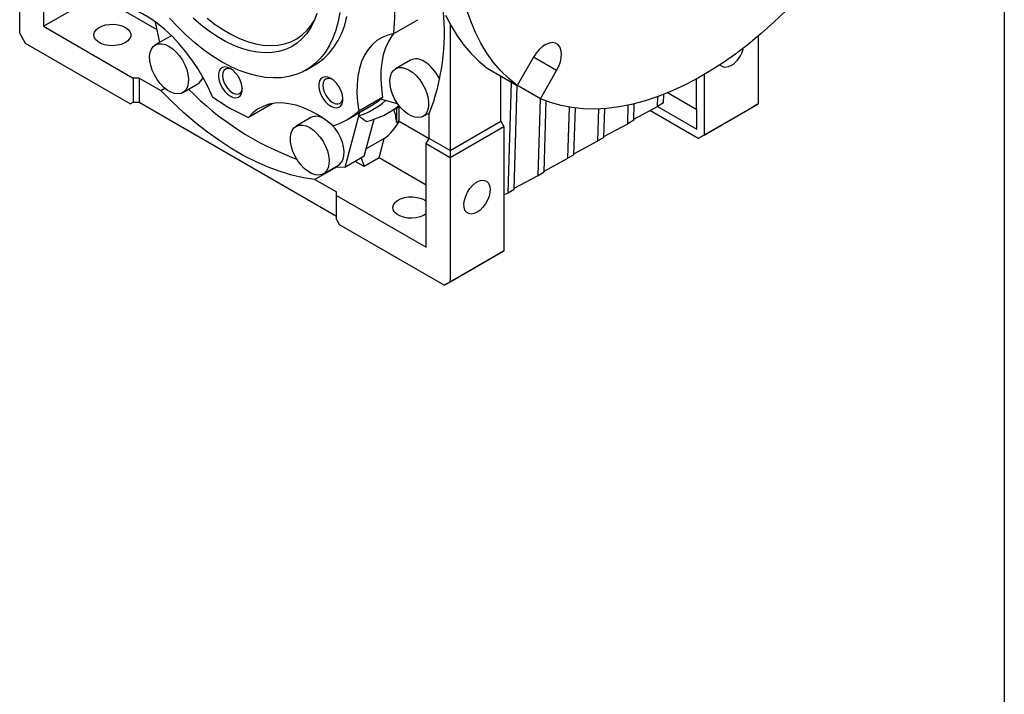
# Model space of a CAD drawing. Header units: inches. Extents: x 1 to 43, y 1 to 33.
# Tile 5 of 7: x 33.8 to 43, y 18.1 to 24.4. Entities that reach past the tile are written whole.
import ezdxf

# ---------------------------------------------------------------- set-up
doc = ezdxf.new("R2010")
doc.units = ezdxf.units.IN
doc.header["$LTSCALE"] = 4
doc.header["$MEASUREMENT"] = 0
doc.layers.add('TEXT', color=140, linetype='Continuous', lineweight=25)

msp = doc.modelspace()

# ---------------------------------------------------------------- linework, layer by layer
for p, q in [((33.8301, 24.2404), (33.8301, 25.3977)), ((34.0528, 25.2691), (34.0528, 24.3047)), ((34.0528, 24.3047), (34.5539, 24.594)), ((35.1098, 24.2731), (34.5539, 24.594)), ((34.0528, 24.3047), (34.8879, 23.8226)), ((35.134, 24.1546), (35.0951, 24.3447)), ((37.3147, 24.2379), (37.5374, 24.3665)), ((37.8389, 24.3232), (37.8389, 23.1478)), ((33.8857, 24.144), (33.8301, 24.2404)), ((35.2323, 24.2113), (35.0931, 24.131)), ((40.7063, 24.2118), (40.7063, 23.5815)), ((34.8601, 23.5815), (33.8857, 24.144)), ((36.4965, 23.8974), (36.58, 23.9456)), ((37.4692, 23.99), (37.33, 23.9096)), ((38.6145, 24.0181), (38.4626, 23.755)), ((38.831, 23.893), (38.6145, 24.018)), ((38.1842, 23.9157), (38.4626, 23.755)), ((38.6791, 23.6299), (38.831, 23.893)), ((40.2052, 23.855), (40.2052, 23.2922)), ((34.8879, 23.8226), (34.8879, 23.5975)), ((34.9436, 23.8226), (34.8879, 23.8226)), ((34.9436, 23.8226), (35.1444, 23.7067)), ((34.9436, 23.8226), (34.9436, 23.5975)), ((35.349, 23.6877), (35.4882, 23.7681)), ((38.3121, 23.421), (38.3121, 23.8418)), ((38.3791, 22.7553), (38.4108, 23.7848)), ((38.4007, 23.7906), (38.4007, 23.7907)), ((38.6791, 23.6299), (38.4007, 23.7906)), ((38.4347, 22.7874), (38.4645, 23.7538)), ((40.1342, 23.5282), (40.1342, 23.8148)), ((35.1444, 23.7067), (35.1816, 23.7282)), ((39.8267, 23.5909), (39.8291, 23.6711)), ((40.1356, 23.5274), (39.8631, 23.6847)), ((34.8601, 23.5815), (34.8879, 23.5975)), ((34.8601, 23.5815), (34.888, 23.5975)), ((34.8879, 23.5975), (34.9436, 23.5975)), ((34.9436, 23.5975), (36.781, 22.5369)), ((36.1825, 23.5841), (35.9598, 23.4555)), ((37.2098, 23.6422), (36.9871, 23.5137)), ((37.3501, 23.5825), (37.1897, 23.6255)), ((38.6575, 22.916), (38.6794, 23.6298)), ((38.7131, 22.9481), (38.7334, 23.6081)), ((39.4926, 23.3981), (39.4979, 23.5704)), ((39.5483, 23.4302), (39.553, 23.5829)), ((39.771, 23.5588), (39.7738, 23.6501)), ((39.8267, 23.5909), (39.771, 23.5588)), ((40.2052, 23.2922), (40.7063, 23.5815)), ((40.7063, 23.5815), (40.6506, 23.5493)), ((36.9949, 23.5032), (36.8575, 22.9905)), ((36.8753, 23.4342), (37.1008, 23.5644)), ((36.9885, 23.4705), (36.9977, 23.5048)), ((37.2671, 23.5013), (37.3675, 23.5592)), ((37.3387, 23.5426), (37.3387, 23.41)), ((37.3652, 23.4253), (37.3652, 23.5579)), ((37.5859, 23.4663), (37.6485, 23.5024)), ((37.644, 23.2603), (37.644, 23.4921)), ((38.9358, 23.0767), (38.9504, 23.551)), ((38.9915, 23.1088), (39.0049, 23.5433)), ((39.2142, 23.2374), (39.2234, 23.5352)), ((39.2699, 23.2695), (39.2782, 23.5384)), ((39.5486, 23.4392), (39.771, 23.5588)), ((40.1495, 23.2601), (39.699, 23.5201)), ((39.7711, 23.5589), (40.1356, 23.3485)), ((39.7711, 23.5589), (40.1356, 23.3485)), ((40.1356, 23.3485), (40.1356, 23.5274)), ((40.6506, 23.5493), (40.1495, 23.2601)), ((36.5427, 23.4549), (36.4035, 23.3745)), ((37.0385, 23.095), (37.1308, 23.4393)), ((37.3387, 23.41), (37.3652, 23.4253)), ((37.6425, 23.2577), (37.3651, 23.4179)), ((37.8389, 23.1478), (38.3121, 23.421)), ((38.3121, 23.421), (38.34, 23.3727)), ((39.2702, 23.2785), (39.4926, 23.3981)), ((39.5483, 23.4302), (39.4926, 23.3981)), ((37.8389, 23.0835), (38.34, 23.3727)), ((38.34, 23.3727), (38.34, 22.2154)), ((40.2052, 23.2922), (40.1495, 23.2601)), ((37.2254, 23.2608), (37.0569, 23.1635)), ((37.1777, 23.0793), (37.2254, 23.2608)), ((37.6162, 23.212), (37.644, 23.2603)), ((37.6162, 23.212), (37.8389, 23.0835)), ((37.6162, 22.2476), (37.6162, 23.212)), ((37.8389, 23.1478), (37.644, 23.2603)), ((38.9918, 23.1177), (39.2142, 23.2374)), ((39.2699, 23.2695), (39.2142, 23.2374)), ((37.8389, 23.1478), (37.8389, 23.0835)), ((38.9915, 23.1088), (38.9358, 23.0767)), ((37.0385, 23.095), (36.8575, 22.9905)), ((37.0385, 22.9989), (36.9553, 23.047)), ((37.0118, 23.0796), (37.0385, 22.9989)), ((37.1777, 23.0793), (37.0385, 22.9989)), ((37.6162, 22.8262), (37.1777, 23.0793)), ((37.8389, 23.0835), (37.8389, 21.9262)), ((38.7134, 22.957), (38.9358, 23.0767)), ((36.7804, 22.9933), (36.5802, 22.8778)), ((36.6594, 22.9313), (36.7985, 23.0116)), ((36.8575, 22.9905), (36.7684, 22.9942)), ((38.6575, 22.916), (38.7131, 22.9481)), ((36.5802, 22.8778), (36.781, 22.7619)), ((38.435, 22.7963), (38.6575, 22.916)), ((36.781, 22.7297), (36.781, 22.7619)), ((38.34, 22.7342), (38.3791, 22.7553)), ((38.3791, 22.7553), (38.4347, 22.7874)), ((36.781, 22.5047), (36.781, 22.7297)), ((36.781, 22.7297), (37.6162, 22.2476)), ((37.5992, 22.6878), (37.6162, 22.6764)), ((36.781, 22.5047), (36.8088, 22.4565)), ((37.7832, 21.894), (36.8088, 22.4565)), ((37.8389, 21.9262), (38.34, 22.2154)), ((38.34, 22.2154), (38.2843, 22.1833)), ((37.7832, 21.894), (38.2843, 22.1833)), ((37.8389, 21.9262), (37.7832, 21.894))]:
    msp.add_line(p, q)
at = {"flags": 128}
for points in [[(35.6256, 23.6484), (35.585, 23.7377), (35.5392, 23.8254), (35.4887, 23.9106), (35.4339, 23.9926), (35.3753, 24.0707), (35.3134, 24.1442), (35.2487, 24.2125), (35.1817, 24.275), (35.1132, 24.3312), (35.0436, 24.3805), (34.9736, 24.4225), (34.9037, 24.4569), (34.8346, 24.4834)], [(36.8103, 24.434), (36.7948, 24.3484), (36.7733, 24.268), (36.7458, 24.1931), (36.7125, 24.1242), (36.6736, 24.0616), (36.6293, 24.0058), (36.5798, 23.9569), (36.5255, 23.9154), (36.4666, 23.8814), (36.4035, 23.8551), (36.3365, 23.8367), (36.266, 23.8262), (36.1923, 23.8238), (36.116, 23.8294), (36.0374, 23.843), (35.957, 23.8646), (35.8752, 23.8939), (35.7924, 23.9309), (35.7092, 23.9754), (35.626, 24.027), (35.5432, 24.0856), (35.4614, 24.1507), (35.381, 24.222), (35.3024, 24.2991), (35.226, 24.3816)], [(36.5985, 24.4235), (36.5726, 24.3558), (36.541, 24.2941), (36.5039, 24.2389), (36.4614, 24.1905), (36.414, 24.1491), (36.3619, 24.1152), (36.3054, 24.089), (36.245, 24.0705), (36.181, 24.0599), (36.1138, 24.0574), (36.044, 24.0628), (35.9719, 24.0763), (35.8981, 24.0976), (35.8231, 24.1267), (35.7472, 24.1633), (35.6711, 24.2072), (35.5953, 24.2581), (35.5203, 24.3157), (35.4464, 24.3796)], [(36.58, 23.9456), (36.609, 23.9636), (36.6633, 24.0051), (36.7128, 24.054), (36.7571, 24.1098), (36.796, 24.1724), (36.8293, 24.2413), (36.8568, 24.3162), (36.8783, 24.3966)], [(37.7968, 24.4072), (37.8473, 24.3078), (37.9037, 24.215), (37.9657, 24.1292), (38.0333, 24.0506), (38.1062, 23.9793), (38.1842, 23.9157)], [(38.4626, 23.755), (38.3846, 23.8186), (38.3117, 23.8899), (38.2441, 23.9685), (38.182, 24.0543), (38.1257, 24.1471), (38.0752, 24.2465), (38.0307, 24.3523), (37.9923, 24.4641)], [(40.9702, 24.4538), (40.8541, 24.3425), (40.7362, 24.2373), (40.6167, 24.1384), (40.496, 24.0463), (40.3744, 23.9611), (40.2524, 23.8831), (40.1301, 23.8126), (40.008, 23.7496), (39.8865, 23.6944), (39.7658, 23.6472), (39.6463, 23.6081), (39.5283, 23.5771), (39.4123, 23.5544), (39.2984, 23.5401), (39.1871, 23.5342), (39.0786, 23.5366), (38.9733, 23.5475), (38.8714, 23.5667), (38.7732, 23.5942), (38.6791, 23.6299)], [(34.8153, 24.2949), (34.8402, 24.2767), (34.8571, 24.2557), (34.8652, 24.233), (34.8641, 24.2099), (34.8537, 24.1875), (34.8346, 24.1671), (34.808, 24.1498), (34.7751, 24.1365), (34.7378, 24.128), (34.6981, 24.1246), (34.6581, 24.1266), (34.62, 24.1339), (34.5859, 24.1461), (34.5575, 24.1625), (34.5364, 24.1822), (34.5238, 24.2042), (34.5203, 24.2273), (34.5261, 24.2502), (34.5409, 24.2717), (34.564, 24.2907), (34.5939, 24.3061), (34.6293, 24.3171), (34.668, 24.3231), (34.7081, 24.3237), (34.7474, 24.3191), (34.7838, 24.3093), (34.8153, 24.2949)], [(35.5768, 24.3801), (35.6515, 24.3223), (35.727, 24.2714), (35.8028, 24.2277), (35.8783, 24.1914), (35.953, 24.1629), (36.0264, 24.1423), (36.0979, 24.1297), (36.1672, 24.1253), (36.2336, 24.1292), (36.2967, 24.1412), (36.3561, 24.1612), (36.4113, 24.1892), (36.462, 24.225), (36.5078, 24.2682), (36.5484, 24.3187), (36.5738, 24.3584)], [(35.2441, 24.217), (35.2354, 24.213), (35.2323, 24.2113)], [(37.3147, 24.2379), (37.2576, 24.2239), (37.2046, 24.2017), (37.1561, 24.1714), (37.1125, 24.1333), (37.0741, 24.0878), (37.0414, 24.0351), (37.0146, 23.9759), (36.9939, 23.9105), (36.9796, 23.8396), (36.9717, 23.7638), (36.9703, 23.6838), (36.9754, 23.6001), (36.9871, 23.5137)], [(37.3134, 24.2377), (37.2968, 24.2163), (37.2641, 24.1637), (37.2373, 24.1044), (37.2167, 24.0391), (37.2023, 23.9682), (37.1944, 23.8924), (37.193, 23.8123), (37.1982, 23.7287), (37.2098, 23.6422)], [(35.221, 24.1183), (35.2553, 24.0948), (35.2883, 24.0645), (35.3189, 24.0287), (35.3459, 23.9885), (35.3684, 23.9455), (35.3856, 23.9011), (35.3969, 23.8571), (35.4018, 23.815), (35.4001, 23.7762), (35.392, 23.7423), (35.3777, 23.7144), (35.3578, 23.6936), (35.3329, 23.6805), (35.304, 23.6758), (35.272, 23.6794), (35.2382, 23.6914), (35.2038, 23.7113), (35.1701, 23.7383), (35.1381, 23.7715), (35.1092, 23.8097), (35.0843, 23.8515), (35.0643, 23.8954), (35.05, 23.9397), (35.0419, 23.983), (35.0403, 24.0237), (35.0452, 24.0601), (35.0564, 24.0912), (35.0736, 24.1157), (35.0962, 24.1327), (35.1232, 24.1416), (35.1538, 24.1422), (35.1868, 24.1343), (35.221, 24.1183)], [(38.831, 23.893), (38.8512, 23.9334), (38.8657, 23.9747), (38.874, 24.0152), (38.8756, 24.0531), (38.8706, 24.0867), (38.8592, 24.1146), (38.8417, 24.1355), (38.8191, 24.1486), (38.7923, 24.1532), (38.7624, 24.1492), (38.7308, 24.1367), (38.6988, 24.1163), (38.6679, 24.0889), (38.6393, 24.0557), (38.6145, 24.0181)], [(40.4557, 23.9387), (40.4275, 23.9262), (40.4009, 23.922), (40.3772, 23.9263), (40.3577, 23.9389), (40.3515, 23.9459)], [(35.7927, 23.9111), (35.7661, 23.9227), (35.741, 23.9262), (35.7189, 23.9214), (35.7011, 23.9084), (35.6886, 23.8882), (35.6822, 23.8618), (35.6822, 23.8308), (35.6886, 23.797), (35.7011, 23.7623), (35.7189, 23.7289), (35.741, 23.6985), (35.7661, 23.673), (35.7927, 23.6539), (35.8194, 23.6423), (35.8445, 23.6388), (35.8665, 23.6436), (35.8843, 23.6565), (35.8968, 23.6768), (35.9032, 23.7032), (35.9032, 23.7342), (35.8968, 23.768), (35.8843, 23.8026), (35.8665, 23.8361), (35.8445, 23.8665), (35.8194, 23.892), (35.7927, 23.9111)], [(35.8026, 23.9049), (35.7876, 23.9104), (35.7653, 23.9126), (35.7461, 23.9067), (35.7314, 23.893), (35.7222, 23.8726), (35.719, 23.8468), (35.7222, 23.8173), (35.7314, 23.7862), (35.7461, 23.7556), (35.7653, 23.7275), (35.7876, 23.704), (35.8115, 23.6865), (35.8355, 23.6763), (35.8578, 23.6741), (35.877, 23.68), (35.8917, 23.6937), (35.9009, 23.7141), (35.9036, 23.7298)], [(37.458, 23.8969), (37.4922, 23.8734), (37.5252, 23.8431), (37.5558, 23.8073), (37.5829, 23.7671), (37.6054, 23.7241), (37.6226, 23.6798), (37.6338, 23.6357), (37.6387, 23.5936), (37.6371, 23.5548), (37.629, 23.5209), (37.6147, 23.493), (37.5947, 23.4722), (37.5698, 23.4591), (37.5409, 23.4544), (37.509, 23.4581), (37.4752, 23.47), (37.4408, 23.4899), (37.407, 23.5169), (37.3751, 23.5501), (37.3461, 23.5883), (37.3212, 23.6301), (37.3013, 23.674), (37.287, 23.7183), (37.2789, 23.7616), (37.2772, 23.8023), (37.2821, 23.8388), (37.2934, 23.8698), (37.3106, 23.8943), (37.3331, 23.9113), (37.3602, 23.9202), (37.3907, 23.9208), (37.4237, 23.9129), (37.458, 23.8969)], [(36.7277, 23.8185), (36.7011, 23.8302), (36.676, 23.8337), (36.6539, 23.8288), (36.6361, 23.8159), (36.6236, 23.7957), (36.6172, 23.7693), (36.6172, 23.7383), (36.6236, 23.7045), (36.6361, 23.6698), (36.6539, 23.6363), (36.676, 23.606), (36.7011, 23.5805), (36.7277, 23.5614), (36.7544, 23.5497), (36.7795, 23.5462), (36.8016, 23.5511), (36.8194, 23.564), (36.8319, 23.5842), (36.8383, 23.6106), (36.8383, 23.6416), (36.8319, 23.6754), (36.8194, 23.7101), (36.8016, 23.7436), (36.7795, 23.7739), (36.7544, 23.7994), (36.7277, 23.8185)], [(36.7376, 23.8123), (36.7226, 23.8178), (36.7003, 23.8201), (36.6812, 23.8141), (36.6665, 23.8005), (36.6572, 23.7801), (36.6541, 23.7542), (36.6572, 23.7248), (36.6665, 23.6937), (36.6812, 23.663), (36.7003, 23.635), (36.7226, 23.6114), (36.7466, 23.594), (36.7705, 23.5838), (36.7928, 23.5816), (36.812, 23.5875), (36.8267, 23.6011), (36.8359, 23.6216), (36.8387, 23.6373)], [(36.5802, 22.8778), (36.474, 22.8938), (36.3657, 22.9184), (36.2557, 22.9514), (36.1443, 22.9928), (36.0319, 23.0423), (35.9189, 23.0998), (35.8057, 23.1651), (35.6927, 23.238), (35.5803, 23.3183), (35.4689, 23.4056), (35.3589, 23.4996), (35.2506, 23.6001), (35.1444, 23.7067)], [(36.7508, 23.3772), (36.6817, 23.4305), (36.6118, 23.4768), (36.5418, 23.5156), (36.4722, 23.5466), (36.4037, 23.5696), (36.3367, 23.5844), (36.272, 23.5908), (36.2101, 23.5888), (36.1515, 23.5784), (36.0967, 23.5596), (36.0462, 23.5327), (36.0004, 23.4979), (35.9598, 23.4555)], [(36.5314, 23.3619), (36.5657, 23.3383), (36.5987, 23.3081), (36.6292, 23.2722), (36.6563, 23.232), (36.6788, 23.189), (36.696, 23.1447), (36.7073, 23.1006), (36.7122, 23.0585), (36.7105, 23.0198), (36.7024, 22.9858), (36.6881, 22.958), (36.6682, 22.9371), (36.6433, 22.9241), (36.6143, 22.9193), (36.5824, 22.923), (36.5486, 22.935), (36.5142, 22.9548), (36.4804, 22.9818), (36.4485, 23.015), (36.4196, 23.0532), (36.3947, 23.095), (36.3747, 23.1389), (36.3604, 23.1833), (36.3523, 23.2266), (36.3507, 23.2672), (36.3556, 23.3037), (36.3668, 23.3347), (36.384, 23.3592), (36.4065, 23.3762), (36.4336, 23.3852), (36.4642, 23.3857), (36.4972, 23.3779), (36.5314, 23.3619)], [(36.7985, 23.0116), (36.8074, 23.0175), (36.8273, 23.0383), (36.8416, 23.0662), (36.8497, 23.1001), (36.8514, 23.1389), (36.8465, 23.181), (36.8352, 23.225), (36.818, 23.2694), (36.7955, 23.3124), (36.7684, 23.3526), (36.7406, 23.3855)], [(38.0894, 22.5726), (38.0612, 22.5602), (38.0346, 22.556), (38.0109, 22.5603), (37.9914, 22.5729), (37.9772, 22.5931), (37.9691, 22.6198), (37.9674, 22.6515), (37.9723, 22.6866), (37.9836, 22.7232), (38.0005, 22.7593), (38.0223, 22.7929), (38.0476, 22.8222), (38.0752, 22.8457), (38.1036, 22.8621), (38.1312, 22.8705), (38.1566, 22.8704), (38.1783, 22.8619), (38.1952, 22.8454), (38.2065, 22.8218), (38.2114, 22.7924), (38.2098, 22.7587), (38.2016, 22.7226), (38.1874, 22.6861), (38.168, 22.651), (38.1443, 22.6193), (38.1176, 22.5927), (38.0894, 22.5726)], [(37.6162, 22.5581), (37.5919, 22.5427), (37.559, 22.5294), (37.5217, 22.5209), (37.482, 22.5175), (37.442, 22.5195), (37.4039, 22.5268), (37.3698, 22.539), (37.3414, 22.5554), (37.3203, 22.5751), (37.3077, 22.5971), (37.3042, 22.6202), (37.31, 22.6431), (37.3248, 22.6646), (37.3478, 22.6836), (37.3778, 22.699), (37.4131, 22.71), (37.4519, 22.716), (37.492, 22.7166), (37.5313, 22.712), (37.5677, 22.7022), (37.5992, 22.6878), (37.5992, 22.6878)]]:
    msp.add_lwpolyline(points, dxfattribs=at)
for centre, radius, start, end in [((35.2852, 24.4309), 2.0387, 354.56958, 5.43042), ((35.7374, 24.2412), 2.0485, 338.55004, 6.07076), ((40.3102, 24.1648), 0.2689, 302.77062, 346.80669), ((37.5228, 23.8788), 0.1234, 52.93982, 115.74973), ((37.3938, 23.6549), 0.3812, 23.89983, 57.76128), ((35.4319, 23.8574), 0.1056, 302.24217, 346.9349), ((37.3495, 25.6271), 2.7253, 224.43391, 249.81786), ((36.8071, 25.3092), 2.0382, 234.57138, 245.43399), ((36.7503, 24.1715), 0.7404, 288.76662, 311.03327), ((36.7375, 24.1935), 0.7265, 300.00866, 308.55554), ((36.7244, 24.205), 0.7432, 308.75617, 310.77225), ((36.5119, 24.0637), 0.7269, 289.1875, 310.82325), ((36.878, 24.1748), 0.7778, 283.28621, 308.49726), ((37.0009, 23.4026), 0.3379, 1.25734, 21.88662), ((36.5942, 23.3515), 0.1155, 61.90808, 116.46794), ((37.1303, 23.4253), 0.2349, 358.20935, 0.00807)]:
    msp.add_arc(centre, radius, start, end)
msp.add_ellipse((37.1907, 23.5335), major_axis=(0.181, 0.3134), ratio=0.577335, start_param=4.063273, end_param=4.676824)
msp.add_open_spline([(37.0567, 23.4178), (37.0332, 23.4344), (37.0104, 23.4519), (36.9885, 23.4705)], degree=3)
at = {"layer": 'TEXT'}
msp.add_line((43, 33), (43, 1), dxfattribs=at)

doc.saveas('drawing.dxf')
